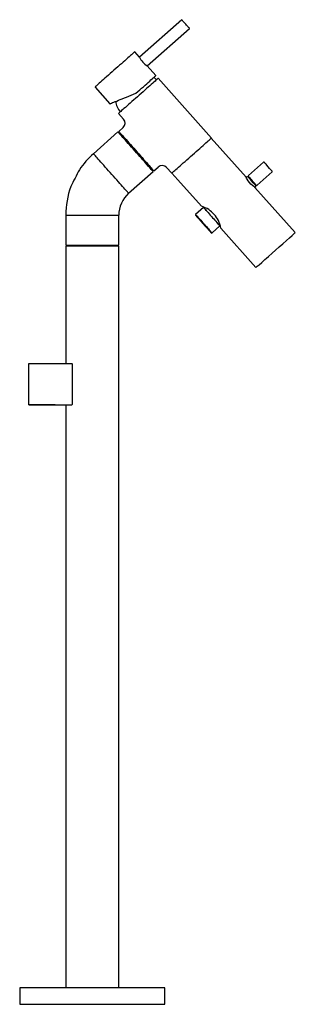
# Model space of a CAD drawing. Header units: millimetres. Extents: x 4274.475 to 4274.709, y 2643.785 to 2644.622.
import ezdxf

# ---------------------------------------------------------------- set-up
doc = ezdxf.new("R2010")
doc.units = ezdxf.units.MM
doc.layers.add('SANINDUSA', color=3, linetype='Continuous')

msp = doc.modelspace()

# ---------------------------------------------------------------- linework, layer by layer
at = {"layer": 'SANINDUSA'}
for p, q in [((4274.61248, 2644.62224), (4274.57659, 2644.59038)), ((4274.58323, 2644.5829), (4274.61912, 2644.61477)), ((4274.57659, 2644.59038), (4274.5726, 2644.59486)), ((4274.59053, 2644.57467), (4274.58323, 2644.5829)), ((4274.63765, 2644.52159), (4274.59252, 2644.57243)), ((4274.53895, 2644.56499), (4274.55157, 2644.55078)), ((4274.55887, 2644.54255), (4274.56318, 2644.5377)), ((4274.55842, 2644.52679), (4274.53759, 2644.5083)), ((4274.56276, 2644.53064), (4274.55902, 2644.52732)), ((4274.55968, 2644.52657), (4274.55909, 2644.52604)), ((4274.66705, 2644.48822), (4274.63752, 2644.52148)), ((4274.6818, 2644.50101), (4274.66909, 2644.48973)), ((4274.56747, 2644.47465), (4274.5883, 2644.49314)), ((4274.5889, 2644.49367), (4274.59264, 2644.49699)), ((4274.59969, 2644.49657), (4274.604, 2644.49172)), ((4274.67639, 2644.4815), (4274.6891, 2644.49279)), ((4274.60413, 2644.49183), (4274.60915, 2644.48618)), ((4274.60915, 2644.48618), (4274.62916, 2644.46364)), ((4274.66797, 2644.48873), (4274.66716, 2644.48801)), ((4274.67104, 2644.48678), (4274.67066, 2644.48645)), ((4274.67332, 2644.48345), (4274.67369, 2644.48379)), ((4274.67446, 2644.47979), (4274.67527, 2644.4805)), ((4274.70882, 2644.44117), (4274.67465, 2644.47966)), ((4274.63101, 2644.46258), (4274.62428, 2644.4566)), ((4274.63112, 2644.4629), (4274.63101, 2644.46258)), ((4274.51407, 2644.45595), (4274.51407, 2644.4306)), ((4274.51407, 2644.45595), (4274.55907, 2644.45595)), ((4274.55907, 2644.4306), (4274.55907, 2644.45595)), ((4274.62428, 2644.4566), (4274.6241, 2644.45605)), ((4274.6382, 2644.44093), (4274.64493, 2644.4469)), ((4274.64493, 2644.4469), (4274.64527, 2644.44697)), ((4274.64576, 2644.44495), (4274.67543, 2644.41153)), ((4274.63763, 2644.44081), (4274.6382, 2644.44093)), ((4274.51407, 2644.4306), (4274.53657, 2644.4306)), ((4274.51407, 2644.4298), (4274.51407, 2644.3298)), ((4274.55907, 2644.4298), (4274.51407, 2644.4298)), ((4274.51507, 2644.4306), (4274.51507, 2644.4298)), ((4274.53657, 2644.4306), (4274.55907, 2644.4306)), ((4274.55807, 2644.4298), (4274.55807, 2644.4306)), ((4274.55907, 2643.7991), (4274.55907, 2644.4298)), ((4274.4828, 2644.3293), (4274.4828, 2644.3298)), ((4274.4828, 2644.3298), (4274.51936, 2644.3298)), ((4274.4828, 2644.3298), (4274.48807, 2644.3298)), ((4274.4828, 2644.2953), (4274.4828, 2644.3293)), ((4274.48807, 2644.3298), (4274.50605, 2644.3298)), ((4274.5198, 2644.2953), (4274.5198, 2644.3293)), ((4274.4828, 2644.2948), (4274.4828, 2644.2953)), ((4274.4828, 2644.2948), (4274.51936, 2644.2948)), ((4274.48978, 2644.2948), (4274.4828, 2644.2948)), ((4274.50505, 2644.2948), (4274.48978, 2644.2948)), ((4274.51407, 2644.2948), (4274.51407, 2643.7991)), ((4274.47507, 2643.7991), (4274.47507, 2643.7851)), ((4274.59807, 2643.7991), (4274.47507, 2643.7991)), ((4274.59807, 2643.7851), (4274.59807, 2643.7991)), ((4274.47507, 2643.7851), (4274.59807, 2643.7851))]:
    msp.add_line(p, q, dxfattribs=at)
at = {"layer": 'SANINDUSA', "flags": 128}
for points in [[(4274.61912, 2644.61477), (4274.6191, 2644.61478), (4274.61897, 2644.61494), (4274.6187, 2644.61524), (4274.61832, 2644.61567), (4274.61783, 2644.61622), (4274.61726, 2644.61686), (4274.61663, 2644.61757), (4274.61597, 2644.61832), (4274.6153, 2644.61907), (4274.61465, 2644.6198), (4274.61404, 2644.62048), (4274.61351, 2644.62108), (4274.61308, 2644.62157), (4274.61275, 2644.62194), (4274.61255, 2644.62217), (4274.61248, 2644.62224)], [(4274.5726, 2644.59486), (4274.57253, 2644.59479), (4274.5723, 2644.59459), (4274.57192, 2644.59426), (4274.5714, 2644.59379), (4274.57073, 2644.5932), (4274.56993, 2644.59249), (4274.569, 2644.59167), (4274.56795, 2644.59074), (4274.5668, 2644.58971), (4274.56554, 2644.58859), (4274.56419, 2644.58739), (4274.56277, 2644.58613), (4274.56128, 2644.58481), (4274.55974, 2644.58345), (4274.55817, 2644.58205), (4274.55658, 2644.58063), (4274.55498, 2644.57921), (4274.55338, 2644.5778), (4274.55181, 2644.5764), (4274.55027, 2644.57504), (4274.54879, 2644.57372), (4274.54736, 2644.57245), (4274.54602, 2644.57126), (4274.54476, 2644.57014), (4274.5436, 2644.56911), (4274.54255, 2644.56818), (4274.54162, 2644.56736), (4274.54082, 2644.56665), (4274.54016, 2644.56606), (4274.53963, 2644.56559), (4274.53926, 2644.56526), (4274.53903, 2644.56505), (4274.53895, 2644.56499)], [(4274.59252, 2644.57243), (4274.59244, 2644.57236), (4274.59222, 2644.57216), (4274.59184, 2644.57182), (4274.59131, 2644.57136), (4274.59065, 2644.57077), (4274.58985, 2644.57006), (4274.58892, 2644.56923), (4274.58787, 2644.5683), (4274.58671, 2644.56727), (4274.58545, 2644.56615), (4274.58411, 2644.56496), (4274.58268, 2644.5637), (4274.5812, 2644.56238), (4274.57966, 2644.56101), (4274.57809, 2644.55962), (4274.5765, 2644.5582), (4274.57489, 2644.55678), (4274.5733, 2644.55536), (4274.57173, 2644.55397), (4274.57019, 2644.5526), (4274.56871, 2644.55128), (4274.56728, 2644.55002), (4274.56593, 2644.54882), (4274.56468, 2644.54771), (4274.56352, 2644.54668), (4274.56247, 2644.54575), (4274.56154, 2644.54492), (4274.56074, 2644.54421), (4274.56007, 2644.54362), (4274.55955, 2644.54316), (4274.55917, 2644.54282), (4274.55895, 2644.54262), (4274.55887, 2644.54255)], [(4274.5737, 2644.55973), (4274.5753, 2644.56115), (4274.57689, 2644.56256), (4274.57844, 2644.56394), (4274.57996, 2644.56529), (4274.58141, 2644.56658), (4274.5828, 2644.56781), (4274.5841, 2644.56897), (4274.58531, 2644.57004), (4274.58642, 2644.57102), (4274.58741, 2644.5719), (4274.58827, 2644.57267), (4274.58901, 2644.57332), (4274.5896, 2644.57385), (4274.59005, 2644.57425), (4274.59036, 2644.57452), (4274.59051, 2644.57465), (4274.59053, 2644.57467)], [(4274.55157, 2644.55078), (4274.55166, 2644.55082), (4274.55194, 2644.55093), (4274.55241, 2644.55112), (4274.55306, 2644.55138), (4274.55389, 2644.55172), (4274.55488, 2644.55212), (4274.55604, 2644.55259), (4274.55734, 2644.55311), (4274.55879, 2644.5537), (4274.56036, 2644.55434), (4274.56205, 2644.55502), (4274.56384, 2644.55574), (4274.56571, 2644.5565), (4274.56764, 2644.55728), (4274.56964, 2644.55809), (4274.57166, 2644.55891), (4274.5737, 2644.55973)], [(4274.5883, 2644.49314), (4274.58823, 2644.49321), (4274.58803, 2644.49344), (4274.58769, 2644.49382), (4274.58723, 2644.49434), (4274.58664, 2644.49501), (4274.58593, 2644.49581), (4274.5851, 2644.49674), (4274.58417, 2644.49779), (4274.58314, 2644.49895), (4274.58202, 2644.5002), (4274.58083, 2644.50155), (4274.57957, 2644.50297), (4274.57825, 2644.50446), (4274.57688, 2644.506), (4274.57549, 2644.50757), (4274.57407, 2644.50916), (4274.57265, 2644.51076), (4274.57123, 2644.51236), (4274.56984, 2644.51393), (4274.56847, 2644.51547), (4274.56715, 2644.51695), (4274.56589, 2644.51838), (4274.56469, 2644.51972), (4274.56358, 2644.52098), (4274.56255, 2644.52214), (4274.56162, 2644.52319), (4274.56079, 2644.52412), (4274.56008, 2644.52492), (4274.55949, 2644.52558), (4274.55903, 2644.52611), (4274.55869, 2644.52648), (4274.55849, 2644.52671), (4274.55842, 2644.52679), (4274.55842, 2644.52679)], [(4274.55902, 2644.52732), (4274.55909, 2644.52724), (4274.55929, 2644.52702), (4274.55962, 2644.52664), (4274.56009, 2644.52611), (4274.56068, 2644.52545), (4274.56139, 2644.52465), (4274.56222, 2644.52372), (4274.56315, 2644.52267), (4274.56418, 2644.52151), (4274.56529, 2644.52025), (4274.56649, 2644.51891), (4274.56775, 2644.51748), (4274.56907, 2644.516), (4274.57044, 2644.51446), (4274.57183, 2644.51289), (4274.57325, 2644.5113), (4274.57467, 2644.50969), (4274.57608, 2644.5081), (4274.57748, 2644.50653), (4274.57884, 2644.50499), (4274.58016, 2644.5035), (4274.58143, 2644.50208), (4274.58262, 2644.50073), (4274.58374, 2644.49948), (4274.58477, 2644.49832), (4274.5857, 2644.49727), (4274.58652, 2644.49634), (4274.58724, 2644.49554), (4274.58783, 2644.49487), (4274.58829, 2644.49435), (4274.58863, 2644.49397), (4274.58883, 2644.49375), (4274.5889, 2644.49367), (4274.5889, 2644.49367)], [(4274.604, 2644.49172), (4274.60408, 2644.49178), (4274.60431, 2644.49199), (4274.60468, 2644.49232), (4274.60521, 2644.49279), (4274.60587, 2644.49338), (4274.60667, 2644.49409), (4274.6076, 2644.49491), (4274.60865, 2644.49584), (4274.60981, 2644.49687), (4274.61107, 2644.49799), (4274.61242, 2644.49919), (4274.61384, 2644.50045), (4274.61533, 2644.50177), (4274.61686, 2644.50313), (4274.61843, 2644.50453), (4274.62003, 2644.50594), (4274.62163, 2644.50737), (4274.62322, 2644.50878), (4274.6248, 2644.51018), (4274.62633, 2644.51154), (4274.62782, 2644.51286), (4274.62924, 2644.51412), (4274.63059, 2644.51532), (4274.63185, 2644.51644), (4274.63301, 2644.51747), (4274.63405, 2644.5184), (4274.63498, 2644.51922), (4274.63578, 2644.51993), (4274.63645, 2644.52052), (4274.63697, 2644.52099), (4274.63735, 2644.52132), (4274.63758, 2644.52153), (4274.63765, 2644.52159)], [(4274.56747, 2644.47465), (4274.5674, 2644.47472), (4274.5672, 2644.47495), (4274.56686, 2644.47533), (4274.5664, 2644.47585), (4274.56581, 2644.47652), (4274.5651, 2644.47732), (4274.56427, 2644.47825), (4274.56334, 2644.47929), (4274.56231, 2644.48045), (4274.5612, 2644.48171), (4274.56, 2644.48306), (4274.55874, 2644.48448), (4274.55742, 2644.48597), (4274.55605, 2644.4875), (4274.55466, 2644.48908), (4274.55324, 2644.49067), (4274.55182, 2644.49227), (4274.55041, 2644.49387), (4274.54901, 2644.49544), (4274.54765, 2644.49697), (4274.54633, 2644.49846), (4274.54506, 2644.49988), (4274.54387, 2644.50123), (4274.54275, 2644.50249), (4274.54172, 2644.50365), (4274.54079, 2644.5047), (4274.53996, 2644.50563), (4274.53925, 2644.50643), (4274.53866, 2644.50709), (4274.5382, 2644.50762), (4274.53786, 2644.50799), (4274.53766, 2644.50822), (4274.53759, 2644.5083)], [(4274.68915, 2644.49349), (4274.68891, 2644.49376), (4274.68861, 2644.4941), (4274.68817, 2644.49459), (4274.68764, 2644.49519), (4274.68705, 2644.49586), (4274.68583, 2644.49723), (4274.6846, 2644.49861), (4274.68401, 2644.49928), (4274.68348, 2644.49988), (4274.68305, 2644.50036), (4274.68274, 2644.50071), (4274.68251, 2644.50097), (4274.68251, 2644.50097)], [(4274.67465, 2644.47966), (4274.67439, 2644.47984), (4274.67365, 2644.48037), (4274.67253, 2644.48126), (4274.67121, 2644.48247), (4274.66992, 2644.48388), (4274.66882, 2644.4853), (4274.66795, 2644.48661), (4274.66736, 2644.48764), (4274.66708, 2644.48817), (4274.66705, 2644.48822), (4274.66709, 2644.48814)], [(4274.67531, 2644.48121), (4274.67508, 2644.48147), (4274.67477, 2644.48182), (4274.67434, 2644.48231), (4274.67381, 2644.4829), (4274.67321, 2644.48357), (4274.67199, 2644.48495), (4274.67077, 2644.48633), (4274.67018, 2644.487), (4274.66965, 2644.48759), (4274.66921, 2644.48808), (4274.66891, 2644.48843), (4274.66867, 2644.48869), (4274.66867, 2644.48869)], [(4274.66905, 2644.48902), (4274.66928, 2644.48876), (4274.66959, 2644.48841), (4274.67002, 2644.48793), (4274.67055, 2644.48733), (4274.67114, 2644.48666), (4274.67237, 2644.48528), (4274.67359, 2644.48391), (4274.67418, 2644.48324), (4274.67471, 2644.48264), (4274.67514, 2644.48215), (4274.67545, 2644.48181), (4274.67569, 2644.48154), (4274.67569, 2644.48154)], [(4274.63101, 2644.46258), (4274.63108, 2644.4625), (4274.63128, 2644.46227), (4274.63161, 2644.4619), (4274.63207, 2644.46139), (4274.63264, 2644.46074), (4274.63331, 2644.45998), (4274.63408, 2644.45912), (4274.63492, 2644.45818), (4274.63582, 2644.45716), (4274.63676, 2644.4561), (4274.63772, 2644.45501), (4274.63869, 2644.45392), (4274.63965, 2644.45285), (4274.64057, 2644.45181), (4274.64145, 2644.45082), (4274.64225, 2644.44992), (4274.64297, 2644.4491), (4274.6436, 2644.4484), (4274.64411, 2644.44782), (4274.64451, 2644.44738), (4274.64477, 2644.44708), (4274.64491, 2644.44692), (4274.64491, 2644.44692), (4274.64477, 2644.44708), (4274.64451, 2644.44738), (4274.64411, 2644.44782), (4274.6436, 2644.4484), (4274.64297, 2644.4491), (4274.64262, 2644.4495)], [(4274.63348, 2644.4598), (4274.63331, 2644.45998), (4274.63264, 2644.46074), (4274.63207, 2644.46139), (4274.63161, 2644.4619), (4274.63128, 2644.46227), (4274.63108, 2644.4625), (4274.63101, 2644.46258)], [(4274.6241, 2644.45605), (4274.62417, 2644.45598), (4274.62437, 2644.45575), (4274.62471, 2644.45537), (4274.62517, 2644.45484), (4274.62575, 2644.45419), (4274.62643, 2644.45342), (4274.62721, 2644.45255), (4274.62805, 2644.4516), (4274.62896, 2644.45058), (4274.6299, 2644.44952), (4274.63086, 2644.44843), (4274.63183, 2644.44735), (4274.63277, 2644.44629), (4274.63367, 2644.44527), (4274.63452, 2644.44431), (4274.63529, 2644.44344), (4274.63598, 2644.44267), (4274.63656, 2644.44202), (4274.63702, 2644.4415), (4274.63736, 2644.44112), (4274.63756, 2644.44089), (4274.63763, 2644.44081)], [(4274.62675, 2644.45382), (4274.62623, 2644.4544), (4274.62561, 2644.45511), (4274.62509, 2644.45569), (4274.6247, 2644.45613), (4274.62443, 2644.45643), (4274.6243, 2644.45658), (4274.6243, 2644.45658), (4274.62443, 2644.45643), (4274.6247, 2644.45613), (4274.62509, 2644.45569), (4274.62561, 2644.45511), (4274.62623, 2644.4544), (4274.62695, 2644.45359), (4274.62776, 2644.45268), (4274.62863, 2644.4517), (4274.62955, 2644.45066), (4274.63051, 2644.44958), (4274.63148, 2644.44849), (4274.63245, 2644.4474), (4274.63339, 2644.44634), (4274.63429, 2644.44533), (4274.63513, 2644.44438), (4274.63589, 2644.44352), (4274.63657, 2644.44276), (4274.63714, 2644.44212), (4274.63759, 2644.44161), (4274.63793, 2644.44123), (4274.63813, 2644.44101), (4274.6382, 2644.44093), (4274.6382, 2644.44093)], [(4274.67545, 2644.41153), (4274.67573, 2644.41177), (4274.67662, 2644.41257), (4274.67817, 2644.41394), (4274.68033, 2644.41586), (4274.683, 2644.41823), (4274.68446, 2644.41953), (4274.68599, 2644.42089), (4274.6891, 2644.42365), (4274.69213, 2644.42634), (4274.69517, 2644.42904), (4274.69828, 2644.43179), (4274.70127, 2644.43445), (4274.70393, 2644.43682), (4274.7061, 2644.43874), (4274.70695, 2644.4395), (4274.70765, 2644.44012), (4274.70854, 2644.44091), (4274.70882, 2644.44116)]]:
    msp.add_lwpolyline(points, dxfattribs=at)
at = {"layer": 'SANINDUSA'}
for centre, radius, start, end in [((4274.59636, 2644.60124), 0.02256, 208.79441, 234.40587), ((4274.57944, 2644.56081), 0.0155, 41.6, 52.76286), ((4274.57195, 2644.55417), 0.0155, 185.08009, 221.6), ((4274.55944, 2644.53438), 0.005, 311.63092, 41.56926), ((4274.58407, 2644.45595), 0.07, 131.6, 146.48754), ((4274.68213, 2644.50064), 0.0005, 41.6, 131.6), ((4274.77473, 2644.35907), 0.28352, 151.44385, 154.68398), ((4274.59595, 2644.49325), 0.005, 41.63156, 131.5691), ((4274.68877, 2644.49316), 0.0005, 311.6, 41.6), ((4274.6683, 2644.48836), 0.0005, 41.6, 131.6), ((4274.66942, 2644.48935), 0.0005, 131.6, 221.6), ((4274.58407, 2644.45595), 0.07, 159.64034, 180), ((4274.67494, 2644.48088), 0.0005, 311.6, 41.6), ((4274.67606, 2644.48187), 0.0005, 221.6, 311.6), ((4274.58407, 2644.45595), 0.025, 131.6, 180), ((4274.61782, 2644.43017), 0.03534, 60.03081, 71.28415), ((4274.61624, 2644.43545), 0.03181, 30.41224, 52.78771), ((4274.61055, 2644.43745), 0.036, 12.01951, 23.06519), ((4274.51933, 2644.32933), 0.000472, 356.41889, 85.51147), ((4274.51931, 2644.29528), 0.000488, 276.32777, 1.74187)]:
    msp.add_arc(centre, radius, start, end, dxfattribs=at)

doc.saveas('drawing.dxf')
